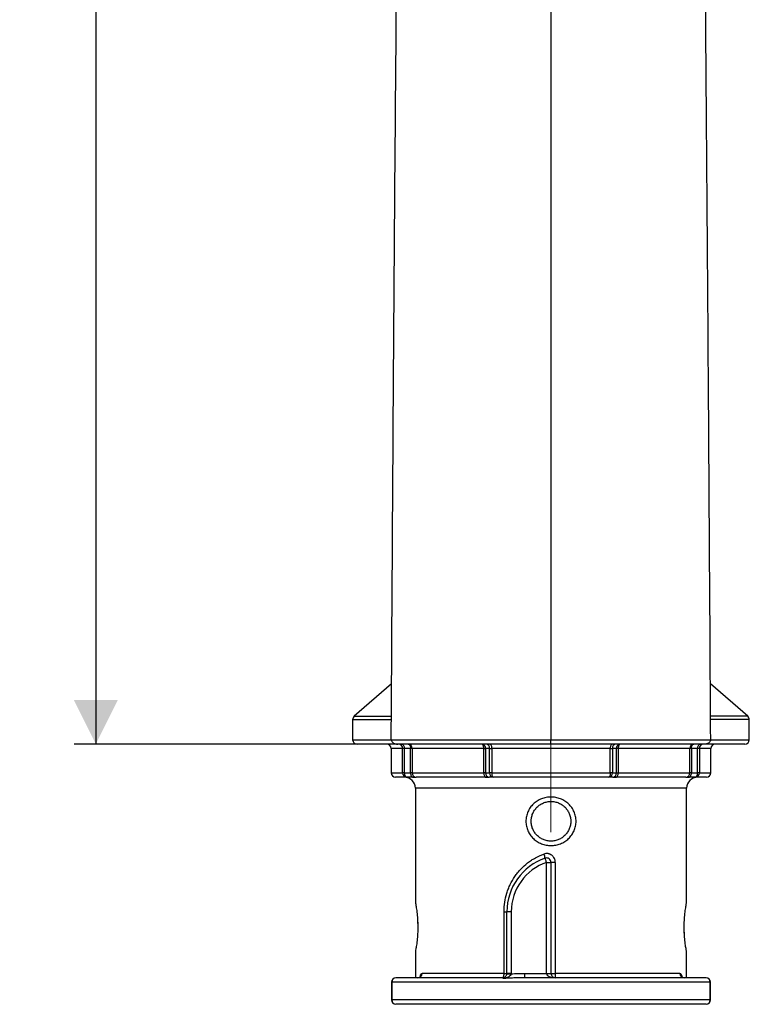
# Model space of a CAD drawing. Header units: millimetres. Extents: x 93 to 195, y 33 to 180.
# Tile 5 of 6: x 162 to 195, y 73 to 117. Entities that reach past the tile are written whole.
import ezdxf

# ---------------------------------------------------------------- set-up
doc = ezdxf.new("R2010")
doc.units = ezdxf.units.MM
doc.linetypes.add('CENTERX2', pattern=[20.32, 12.7, -2.54, 2.54, -2.54])
doc.layers.add('FORMAT', color=7, linetype='Continuous')
doc.styles.add('SLDTEXTSTYLE0', font='TXT', dxfattribs={"width": 0.605})
doc.dimstyles.new('SLDDIMSTYLE1', dxfattribs={"dimtxt": 2.568319, "dimasz": 2, "dimexe": 0, "dimexo": 0.0625, "dimgap": 0.64208, "dimtad": 1, "dimlfac": 10, "dimrnd": 1e-09, "dimzin": 12, "dimdsep": 46, "dimtxsty": 'SLDTEXTSTYLE0', "dimsah": 1, "dimcen": 0.09, "dimadec": 0, "dimazin": 3, "dimtfac": 1, "dimtofl": 0, "dimtmove": 0, "dimatfit": 3, "dimfxl": 0, "dimfrac": 2, "dimtolj": 1, "dimtzin": 12, "dimarcsym": 0})

# ---------------------------------------------------------------- blocks, each defined once
blk = doc.blocks.new('_D_1')
at = {"layer": 'FORMAT'}
for p, q in [((185.371, 179.642), (164.719, 179.642)), ((165.709, 179.642), (165.709, 84.643)), ((185.371, 84.643), (164.719, 84.643))]:
    blk.add_line(p, q, dxfattribs=at)
for points in [[(165.709, 179.642), (164.709, 177.642), (166.709, 177.642)], [(165.709, 84.643), (166.709, 86.643), (164.709, 86.643)]]:
    blk.add_solid(points, dxfattribs=at)
at = {"layer": 'FORMAT', "char_height": 2.6458, "attachment_point": 1, "rotation": 90, "style": 'SLDTEXTSTYLE0'}
for s, insert in [('cm', (162.299, 132.253)), ('92', (162.299, 127.341))]:
    blk.add_mtext(s, dxfattribs=dict(at, insert=insert))

msp = doc.modelspace()

# ---------------------------------------------------------------- linework, layer by layer
at = {"color": 7, "linetype": 'Continuous', "lineweight": 25}
for p, q in [((179.1288, 87.3785), (177.4307, 85.9024)), ((195.2932, 85.9024), (193.5951, 87.3785)), ((177.3619, 85.7515), (177.3619, 84.8426)), ((195.3619, 84.8426), (195.3619, 85.7515)), ((186.3619, 84.6426), (186.3619, 84.8427)), ((179.3684, 84.6426), (177.5619, 84.6426)), ((179.1119, 84.4426), (179.1119, 83.3426)), ((179.7064, 84.4426), (179.6298, 84.4426)), ((179.6298, 83.3426), (179.6298, 84.4426)), ((179.9904, 84.4426), (179.7064, 84.4426)), ((179.7064, 84.4426), (179.7064, 83.3426)), ((180.0613, 84.4426), (179.9904, 84.4426)), ((179.9904, 83.3426), (179.9904, 84.4426)), ((183.3121, 84.4426), (180.0613, 84.4426)), ((180.0613, 84.4426), (180.0613, 83.3426)), ((183.3121, 84.4426), (183.3925, 84.4426)), ((183.3121, 83.3426), (183.3121, 84.4426)), ((183.5777, 84.4426), (183.3925, 84.4426)), ((183.3925, 84.4426), (183.3925, 83.3426)), ((183.5777, 84.4426), (183.671, 84.4426)), ((183.5777, 83.3426), (183.5777, 84.4426)), ((189.0529, 84.4426), (183.671, 84.4426)), ((183.671, 84.4426), (183.671, 83.3426)), ((189.0529, 83.3426), (189.0529, 84.4426)), ((189.0529, 84.4426), (189.1462, 84.4426)), ((189.3313, 84.4426), (189.1462, 84.4426)), ((189.1462, 84.4426), (189.1462, 83.3426)), ((189.3313, 83.3426), (189.3313, 84.4426)), ((189.4118, 84.4426), (189.3313, 84.4426)), ((192.6626, 84.4426), (189.4118, 84.4426)), ((189.4118, 84.4426), (189.4118, 83.3426)), ((192.6626, 83.3426), (192.6626, 84.4426)), ((192.7335, 84.4426), (192.6626, 84.4426)), ((193.0175, 84.4426), (192.7335, 84.4426)), ((192.7335, 84.4426), (192.7335, 83.3426)), ((193.0175, 83.3426), (193.0175, 84.4426)), ((193.094, 84.4426), (193.0175, 84.4426)), ((193.094, 84.4426), (193.094, 83.3426)), ((195.1619, 84.6426), (193.3653, 84.6426)), ((193.6119, 83.3426), (193.6119, 84.4426)), ((179.8156, 83.1426), (179.3119, 83.1426)), ((179.7064, 83.3426), (179.6298, 83.3426)), ((179.7064, 83.3426), (179.9904, 83.3426)), ((180.0996, 83.1426), (179.8156, 83.1426)), ((180.0613, 83.3426), (179.9904, 83.3426)), ((180.0613, 83.3426), (183.3121, 83.3426)), ((180.0996, 83.1426), (180.2413, 83.1426)), ((183.3993, 83.1426), (180.2413, 83.1426)), ((183.3925, 83.3426), (183.3121, 83.3426)), ((183.3925, 83.3426), (183.5777, 83.3426)), ((183.3993, 83.1426), (183.5601, 83.1426)), ((183.7452, 83.1426), (183.5601, 83.1426)), ((183.671, 83.3426), (183.5777, 83.3426)), ((183.671, 83.3426), (189.0529, 83.3426)), ((188.9787, 83.1426), (183.7452, 83.1426)), ((189.1638, 83.1426), (188.9787, 83.1426)), ((189.1462, 83.3426), (189.0529, 83.3426)), ((189.1462, 83.3426), (189.3313, 83.3426)), ((189.1638, 83.1426), (189.3246, 83.1426)), ((192.4826, 83.1426), (189.3246, 83.1426)), ((189.3313, 83.3426), (189.4118, 83.3426)), ((189.4118, 83.3426), (192.6626, 83.3426)), ((192.4826, 83.1426), (192.6243, 83.1426)), ((192.9083, 83.1426), (192.6243, 83.1426)), ((192.7335, 83.3426), (192.6626, 83.3426)), ((192.7335, 83.3426), (193.0175, 83.3426)), ((193.4119, 83.1426), (192.9083, 83.1426)), ((193.094, 83.3426), (193.0175, 83.3426)), ((180.2119, 82.6426), (180.2119, 77.4401)), ((192.5119, 77.4277), (192.5119, 82.6426)), ((186.1619, 74.2426), (186.1619, 79.2787)), ((186.1619, 79.2787), (186.3619, 79.2787)), ((186.3619, 79.2787), (186.3619, 74.2426)), ((186.5556, 79.2787), (186.3619, 79.2787)), ((186.5556, 79.2787), (186.5556, 74.2426)), ((184.2312, 77.0426), (184.3619, 77.0426)), ((184.2312, 74.2426), (184.2312, 77.0426)), ((184.3619, 74.2426), (184.3619, 77.0426)), ((184.5619, 77.0426), (184.3619, 77.0426)), ((184.5619, 77.0426), (184.5619, 74.2426)), ((180.3086, 76.6007), (180.3118, 76.5151)), ((192.4153, 76.0845), (192.4121, 76.1701)), ((180.2119, 75.2575), (180.2119, 74.0426)), ((192.5119, 74.0426), (192.5119, 75.2451)), ((184.2312, 74.2426), (180.5091, 74.2426)), ((184.2312, 74.2426), (184.3619, 74.2426)), ((184.5619, 74.2426), (184.3619, 74.2426)), ((185.1578, 74.2426), (185.1578, 74.0426)), ((185.1578, 74.2426), (186.1619, 74.2426)), ((186.1619, 74.2426), (186.3619, 74.2426)), ((186.3619, 74.2426), (186.5556, 74.2426)), ((192.2148, 74.2426), (186.5556, 74.2426)), ((179.1272, 73.8426), (179.1272, 73.0426)), ((179.1345, 73.8426), (179.1345, 73.0426)), ((193.5894, 73.8426), (179.1345, 73.8426)), ((184.1619, 74.0426), (179.3272, 74.0426)), ((193.3967, 74.0426), (185.1578, 74.0426)), ((193.5894, 73.0426), (193.5894, 73.8426)), ((193.5967, 73.0426), (193.5967, 73.8426)), ((193.5894, 73.0426), (179.1345, 73.0426)), ((193.3967, 72.8426), (179.3272, 72.8426))]:
    msp.add_line(p, q, dxfattribs=at)
at = {"color": 8, "linetype": 'Continuous', "lineweight": 25}
for p, q in [((177.3619, 85.7515), (179.1068, 85.7515)), ((177.4307, 85.9024), (179.1085, 85.9024)), ((195.2932, 85.9024), (193.6154, 85.9024)), ((195.3619, 85.7515), (193.6171, 85.7515)), ((177.3619, 84.8426), (179.1071, 84.8426)), ((193.6131, 84.8426), (195.3619, 84.8426)), ((179.6298, 84.4426), (179.1119, 84.4426)), ((193.6119, 84.4426), (193.094, 84.4426)), ((179.1119, 83.3426), (179.6298, 83.3426)), ((193.094, 83.3426), (193.6119, 83.3426)), ((186.3619, 82.6426), (180.2119, 82.6426)), ((192.5119, 82.6426), (186.3619, 82.6426)), ((179.1345, 73.8426), (179.1272, 73.8426)), ((193.5967, 73.8426), (193.5894, 73.8426)), ((179.1345, 73.0426), (179.1272, 73.0426)), ((193.5967, 73.0426), (193.5894, 73.0426))]:
    msp.add_line(p, q, dxfattribs=at)
at = {"color": 7, "linetype": 'Continuous', "lineweight": 25, "flags": 128}
for points in [[(179.5972, 84.6426), (179.6185, 84.6388), (179.639, 84.6274), (179.6578, 84.6089), (179.6744, 84.584), (179.688, 84.5537), (179.6981, 84.5191), (179.7043, 84.4816), (179.7064, 84.4426)], [(179.8812, 84.6426), (179.9025, 84.6388), (179.923, 84.6274), (179.9419, 84.6089), (179.9585, 84.584), (179.972, 84.5537), (179.9821, 84.5191), (179.9883, 84.4816), (179.9904, 84.4426)], [(183.3121, 84.4426), (183.3104, 84.4816), (183.3055, 84.5191), (183.2974, 84.5537), (183.2866, 84.584), (183.2734, 84.6089), (183.2583, 84.6274), (183.242, 84.6388), (183.225, 84.6426)], [(183.5967, 84.6426), (183.6112, 84.6388), (183.6252, 84.6274), (183.638, 84.6089), (183.6492, 84.584), (183.6585, 84.5537), (183.6653, 84.5191), (183.6696, 84.4816), (183.671, 84.4426)], [(189.1271, 84.6426), (189.1127, 84.6388), (189.0987, 84.6274), (189.0859, 84.6089), (189.0746, 84.584), (189.0654, 84.5537), (189.0586, 84.5191), (189.0543, 84.4816), (189.0529, 84.4426)], [(189.4989, 84.6426), (189.4819, 84.6388), (189.4656, 84.6274), (189.4505, 84.6089), (189.4373, 84.584), (189.4265, 84.5537), (189.4184, 84.5191), (189.4134, 84.4816), (189.4118, 84.4426)], [(192.7335, 84.4426), (192.7355, 84.4816), (192.7418, 84.5191), (192.7519, 84.5537), (192.7654, 84.584), (192.782, 84.6089), (192.8009, 84.6274), (192.8213, 84.6388), (192.8426, 84.6426)], [(193.0175, 84.4426), (193.0196, 84.4816), (193.0258, 84.5191), (193.0359, 84.5537), (193.0495, 84.584), (193.0661, 84.6089), (193.0849, 84.6274), (193.1054, 84.6388), (193.1267, 84.6426)], [(179.7064, 83.3426), (179.7085, 83.3036), (179.7147, 83.2661), (179.7248, 83.2315), (179.7383, 83.2012), (179.7549, 83.1763), (179.7738, 83.1578), (179.7943, 83.1464), (179.8156, 83.1426)], [(179.9904, 83.3426), (179.9925, 83.3036), (179.9987, 83.2661), (180.0088, 83.2315), (180.0224, 83.2012), (180.039, 83.1763), (180.0578, 83.1578), (180.0783, 83.1464), (180.0996, 83.1426)], [(183.3121, 83.3426), (183.3138, 83.3036), (183.3187, 83.2661), (183.3268, 83.2315), (183.3376, 83.2012), (183.3508, 83.1763), (183.3659, 83.1578), (183.3823, 83.1464), (183.3993, 83.1426)], [(183.671, 83.3426), (183.6724, 83.3036), (183.6766, 83.2661), (183.6835, 83.2315), (183.6927, 83.2012), (183.704, 83.1763), (183.7168, 83.1578), (183.7307, 83.1464), (183.7452, 83.1426)], [(189.0529, 83.3426), (189.0515, 83.3036), (189.0473, 83.2661), (189.0404, 83.2315), (189.0312, 83.2012), (189.0199, 83.1763), (189.0071, 83.1578), (188.9932, 83.1464), (188.9787, 83.1426)], [(189.3246, 83.1426), (189.3416, 83.1464), (189.358, 83.1578), (189.373, 83.1763), (189.3863, 83.2012), (189.3971, 83.2315), (189.4051, 83.2661), (189.4101, 83.3036), (189.4118, 83.3426)], [(192.6243, 83.1426), (192.6456, 83.1464), (192.666, 83.1578), (192.6849, 83.1763), (192.7015, 83.2012), (192.715, 83.2315), (192.7251, 83.2661), (192.7314, 83.3036), (192.7335, 83.3426)], [(192.9083, 83.1426), (192.9296, 83.1464), (192.9501, 83.1578), (192.969, 83.1763), (192.9855, 83.2012), (192.9991, 83.2315), (193.0092, 83.2661), (193.0154, 83.3036), (193.0175, 83.3426)], [(186.1619, 79.2787), (186.1494, 79.3156), (186.1372, 79.3511), (186.1261, 79.3838), (186.1163, 79.4125), (186.1083, 79.4361), (186.1023, 79.4536), (186.0986, 79.4643), (186.0974, 79.468)], [(184.1619, 74.0426), (184.1755, 74.0464), (184.1885, 74.0578), (184.2004, 74.0763), (184.2109, 74.1012), (184.2196, 74.1315), (184.226, 74.1661), (184.2299, 74.2036), (184.2312, 74.2426)], [(184.3617, 74.2331), (184.3656, 74.2329), (184.3769, 74.2324), (184.3954, 74.2315), (184.4202, 74.2303), (184.4505, 74.2289), (184.485, 74.2273), (184.5225, 74.2255), (184.5615, 74.2236)]]:
    msp.add_lwpolyline(points, dxfattribs=at)
at = {"color": 7, "linetype": 'Continuous', "lineweight": 25}
for centre, radius, start, end in [((177.5619, 85.7515), 0.2, 131, 180), ((195.1619, 85.7515), 0.2, 0, 49), ((177.5619, 84.8426), 0.2, 180, 270), ((195.1619, 84.8426), 0.2, 270, 0), ((178.9119, 84.4426), 0.2, 0, 90), ((179.4367, 84.4495), 0.1933, 357.95705, 87.80041), ((179.8707, 84.4521), 0.1908, 357.14864, 86.83193), ((183.2072, 84.4575), 0.1859, 355.40302, 84.5106), ((183.3923, 84.4575), 0.1859, 355.40305, 84.51064), ((189.3316, 84.4575), 0.1859, 95.48936, 184.59695), ((189.5167, 84.4575), 0.1859, 95.4894, 184.59698), ((192.8532, 84.4521), 0.1908, 93.16807, 182.85136), ((193.2872, 84.4495), 0.1933, 92.19959, 182.04295), ((193.8119, 84.4426), 0.2, 90, 180), ((179.3119, 83.3426), 0.2, 180, 270), ((179.823, 83.3357), 0.1933, 177.9575, 267.79998), ((179.7119, 82.6426), 0.5, 0, 90), ((180.2518, 83.3331), 0.1908, 177.14859, 266.832), ((183.5779, 83.3277), 0.1859, 175.40301, 264.51063), ((183.763, 83.3277), 0.1859, 175.40293, 264.51071), ((188.9609, 83.3277), 0.1859, 275.48929, 4.59707), ((189.146, 83.3277), 0.1859, 275.48937, 4.59699), ((192.4721, 83.3331), 0.1908, 273.168, 2.85141), ((193.0119, 82.6426), 0.5, 90, 180), ((192.9009, 83.3357), 0.1933, 272.20002, 2.0425), ((193.4119, 83.3426), 0.2, 270, 0), ((185.1089, 79.2874), 1.0049, 10.35106, 21.59574), ((186.1619, 79.2787), 0.2, 0, 108.8294), ((186.9244, 77.0426), 2.5625, 108.8294, 180), ((186.9244, 77.0426), 2.3625, 108.8294, 180), ((180.3138, 74.2379), 0.1953, 271.45318, 1.38314), ((184.1619, 74.2426), 0.2, 357.28275, 0), ((184.1619, 74.2426), 0.4, 357.28275, 0), ((186.5619, 74.2426), 0.2, 180, 270), ((188.1479, 74.1927), 1.593, 178.20311, 185.40489), ((192.4101, 74.2379), 0.1953, 178.61686, 268.54682), ((179.3272, 73.8426), 0.2, 90, 180), ((179.3309, 73.8462), 0.1965, 91.07996, 181.04046), ((184.1619, 74.2426), 0.2, 270, 292.45649), ((184.242, 74.0028), 0.0551, 30.9503, 93.82029), ((193.3967, 73.8426), 0.2, 0, 90), ((193.393, 73.8462), 0.1965, 358.95954, 88.92004), ((179.3272, 73.0426), 0.2, 180, 270), ((179.3309, 73.039), 0.1965, 178.95954, 268.92004), ((193.3967, 73.0426), 0.2, 270, 0), ((193.393, 73.039), 0.1965, 271.07996, 1.04046)]:
    msp.add_arc(centre, radius, start, end, dxfattribs=at)
msp.add_ellipse((186.5619, 74.2426), major_axis=(0.4, 0), ratio=0.5, start_param=3.1415927, end_param=4.712389, dxfattribs=at)
at = {"color": 8, "linetype": 'Continuous', "lineweight": 25}
for points, knots in [([(186.3619, 179.6352), (186.3619, 179.6375), (186.3619, 179.6512), (186.3619, 179.5863), (186.3619, 179.4446), (186.3619, 179.2209), (186.3619, 178.9371), (186.3619, 178.6018), (186.3619, 175.3475), (186.3619, 170.2294), (186.3619, 163.2086), (186.3619, 156.5206), (186.3619, 149.1554), (186.3619, 141.1126), (186.3619, 132.5389), (186.3619, 123.4332), (186.3619, 113.7951), (186.3619, 104.1496), (186.3619, 94.498), (186.3619, 88.0614), (186.3619, 84.8427)], [0, 0, 0, 0, 0.0007809, 0.0046144, 0.0084177, 0.0121591, 0.0158864, 0.0196647, 0.0235659, 0.1183045, 0.1814479, 0.2445809, 0.3287453, 0.4128994, 0.497048, 0.5976087, 0.6981762, 0.7987586, 0.8993638, 1, 1, 1, 1]), ([(180.3105, 76.6246), (180.3109, 76.6197), (180.3177, 76.5335), (180.3178, 76.4352), (180.318, 76.3426)], [0, 0, 0, 0, 0.0569078, 1, 1, 1, 1]), ([(192.4059, 76.3426), (192.4058, 76.3764), (192.4055, 76.4234), (192.408, 76.4679), (192.4087, 76.4805)], [0, 0, 0, 0, 0.7182157, 1, 1, 1, 1]), ([(180.318, 76.3426), (180.3181, 76.3088), (180.3183, 76.2618), (180.3159, 76.2173), (180.3152, 76.2047)], [0, 0, 0, 0, 0.7182172, 1, 1, 1, 1]), ([(192.4134, 76.0606), (192.413, 76.0655), (192.4062, 76.1517), (192.4061, 76.25), (192.4059, 76.3426)], [0, 0, 0, 0, 0.0569077, 1, 1, 1, 1]), ([(180.4236, 74.1035), (180.4299, 74.129), (180.4443, 74.1868), (180.4747, 74.2337), (180.4986, 74.2399), (180.5091, 74.2426)], [0, 0, 0, 0, 0.30698352, 0.69451272, 1, 1, 1, 1]), ([(192.2148, 74.2426), (192.2288, 74.2376), (192.2568, 74.2276), (192.2858, 74.1721), (192.2963, 74.119), (192.2994, 74.1034)], [0, 0, 0, 0, 0.411728, 0.8267512, 1, 1, 1, 1])]:
    msp.add_open_spline(points, degree=3, knots=knots, dxfattribs=at)
at = {"color": 7, "linetype": 'Continuous', "lineweight": 25}
for points, knots in [([(179.1132, 84.8512), (179.1305, 87.6782), (179.1651, 93.3318), (179.22, 101.8169), (179.2809, 110.3018), (179.3506, 118.7838), (179.432, 127.2596), (179.5278, 135.7263), (179.6124, 142.0575), (179.6747, 146.2582), (179.7067, 148.3343), (179.7405, 150.4381), (179.7767, 152.6053), (179.8159, 154.8576), (179.8579, 157.1719), (179.902, 159.4987), (179.9457, 161.7125), (179.9881, 163.7775), (180.0283, 165.6727), (180.0676, 167.4656), (180.1056, 169.1525), (180.1424, 170.736), (180.1778, 172.222), (180.2228, 174.0703), (180.2598, 175.535), (180.2884, 176.644), (180.2969, 176.9703), (180.3056, 177.2683), (180.3144, 177.5273), (180.3232, 177.7402), (180.332, 177.8955), (180.3402, 177.9905), (180.3455, 177.9977), (180.3478, 178.0009)], [0, 0, 0, 0, 0.0901913, 0.1803741, 0.2705313, 0.360648, 0.4507113, 0.5407109, 0.6306388, 0.6527371, 0.6748307, 0.6969426, 0.7199437, 0.7440818, 0.7689373, 0.7939457, 0.818512, 0.8397827, 0.8600564, 0.8792125, 0.8972241, 0.9141249, 0.9299837, 0.9448838, 0.9734313, 0.9769951, 0.9805049, 0.9839003, 0.9872367, 0.9905627, 0.9939233, 0.9973198, 1, 1, 1, 1]), ([(193.6107, 84.8512), (193.5947, 87.4634), (193.5628, 92.6864), (193.5124, 100.525), (193.4574, 108.3654), (193.3953, 116.2104), (193.3239, 124.062), (193.2464, 131.3909), (193.1636, 138.1977), (193.0773, 144.4831), (192.9796, 150.778), (192.874, 156.8303), (192.7609, 162.6405), (192.6463, 167.9853), (192.5475, 172.1967), (192.4853, 174.6942), (192.4598, 175.6981), (192.4489, 176.1234), (192.438, 176.546), (192.4276, 176.9497), (192.4173, 177.3008), (192.4074, 177.5847), (192.3974, 177.8089), (192.3875, 177.9501), (192.3804, 178.0152), (192.3766, 178.003), (192.3761, 178.0015)], [0, 0, 0, 0, 0.08334125, 0.16664232, 0.24994048, 0.33327447, 0.41668447, 0.50021227, 0.56694631, 0.63380548, 0.70081302, 0.76799299, 0.82727348, 0.88672356, 0.93919383, 0.96232985, 0.96687799, 0.97142732, 0.97597785, 0.98047663, 0.98429852, 0.98805427, 0.99181304, 0.99562701, 0.99946742, 1, 1, 1, 1]), ([(179.1134, 84.8375), (179.331, 84.8378), (179.5625, 84.8381), (180.0531, 84.8386), (180.3123, 84.8389), (180.8581, 84.8396), (181.1407, 84.8399), (181.7244, 84.8404), (182.0256, 84.8407), (182.6465, 84.8412), (182.9663, 84.8415), (183.4604, 84.8418), (183.6265, 84.8419), (183.9618, 84.8421), (184.1305, 84.8421), (184.6382, 84.8424), (184.9792, 84.8425), (185.6666, 84.8426), (186.0129, 84.8427), (186.3619, 84.8427)], [0, 0, 0, 0, 0.125, 0.125, 0.25, 0.25, 0.375, 0.375, 0.5, 0.5, 0.625, 0.625, 0.6875, 0.6875, 0.75, 0.75, 0.875, 0.875, 1, 1, 1, 1]), ([(179.1134, 84.8375), (179.114, 84.8212), (179.1174, 84.8055), (179.1292, 84.7754), (179.1374, 84.7614), (179.1571, 84.7358), (179.1686, 84.7244), (179.1932, 84.7041), (179.2066, 84.6951), (179.2486, 84.6717), (179.2784, 84.6608), (179.3407, 84.6461), (179.3727, 84.6426), (179.4045, 84.6426)], [0, 0, 0, 0, 0.125, 0.125, 0.25, 0.25, 0.375, 0.375, 0.5, 0.5, 0.75, 0.75, 1, 1, 1, 1]), ([(186.3619, 84.8427), (186.7114, 84.8427), (187.0574, 84.8426), (187.7431, 84.8425), (188.0828, 84.8424), (188.7556, 84.8421), (189.0887, 84.8419), (189.7484, 84.8415), (190.0688, 84.8412), (190.6908, 84.8407), (190.9925, 84.8404), (191.5772, 84.8399), (191.8602, 84.8396), (192.2703, 84.8391), (192.404, 84.839), (192.6645, 84.8386), (192.7912, 84.8385), (193.1606, 84.8381), (193.3927, 84.8378), (193.6105, 84.8375)], [0, 0, 0, 0, 0.125, 0.125, 0.25, 0.25, 0.375, 0.375, 0.5, 0.5, 0.625, 0.625, 0.75, 0.75, 0.8125, 0.8125, 0.875, 0.875, 1, 1, 1, 1]), ([(193.6105, 84.8375), (193.6099, 84.8212), (193.6065, 84.8055), (193.5947, 84.7754), (193.5864, 84.7614), (193.5668, 84.7358), (193.5553, 84.7244), (193.5307, 84.7041), (193.5173, 84.6951), (193.4753, 84.6717), (193.4455, 84.6608), (193.3832, 84.6461), (193.3511, 84.6426), (193.3193, 84.6426)], [0, 0, 0, 0, 0.125, 0.125, 0.25, 0.25, 0.375, 0.375, 0.5, 0.5, 0.75, 0.75, 1, 1, 1, 1]), ([(186.3619, 84.6426), (186.0289, 84.6426), (185.6989, 84.6426), (185.045, 84.6426), (184.721, 84.6426), (184.0791, 84.6426), (183.7611, 84.6426), (183.3675, 84.6426), (183.289, 84.6426), (183.1332, 84.6426), (183.0559, 84.6426), (182.8256, 84.6426), (182.6743, 84.6426), (182.2269, 84.6426), (181.9373, 84.6426), (181.3754, 84.6426), (181.103, 84.6426), (180.7079, 84.6426), (180.5784, 84.6426), (180.3264, 84.6426), (180.2036, 84.6426), (179.8447, 84.6426), (179.6182, 84.6426), (179.4045, 84.6426)], [0, 0, 0, 0, 0.125, 0.125, 0.25, 0.25, 0.375, 0.375, 0.40625, 0.40625, 0.4375, 0.4375, 0.5, 0.5, 0.625, 0.625, 0.75, 0.75, 0.8125, 0.8125, 0.875, 0.875, 1, 1, 1, 1]), ([(193.3193, 84.6426), (193.1057, 84.6426), (192.8791, 84.6426), (192.5203, 84.6426), (192.3975, 84.6426), (192.1455, 84.6426), (192.016, 84.6426), (191.6208, 84.6426), (191.3485, 84.6426), (190.7866, 84.6426), (190.497, 84.6426), (190.0495, 84.6426), (189.8982, 84.6426), (189.668, 84.6426), (189.5906, 84.6426), (189.4349, 84.6426), (189.3564, 84.6426), (188.9628, 84.6426), (188.6448, 84.6426), (188.0029, 84.6426), (187.6789, 84.6426), (187.025, 84.6426), (186.695, 84.6426), (186.3619, 84.6426)], [0, 0, 0, 0, 0.125, 0.125, 0.1875, 0.1875, 0.25, 0.25, 0.375, 0.375, 0.5, 0.5, 0.5625, 0.5625, 0.59375, 0.59375, 0.625, 0.625, 0.75, 0.75, 0.875, 0.875, 1, 1, 1, 1]), ([(186.3619, 82.2426), (186.436, 82.2426), (186.5089, 82.2357), (186.6166, 82.2152), (186.6522, 82.2068), (186.7229, 82.1863), (186.7579, 82.1743), (186.8602, 82.1339), (186.9251, 82.1009), (187.0176, 82.042), (187.0477, 82.0207), (187.1056, 81.9755), (187.1332, 81.9516), (187.2123, 81.8763), (187.2599, 81.8213), (187.3233, 81.731), (187.343, 81.6998), (187.3788, 81.6361), (187.395, 81.6035), (187.4241, 81.5368), (187.437, 81.5026), (187.4593, 81.4328), (187.4688, 81.3969), (187.4914, 81.2889), (187.4989, 81.2163), (187.499, 81.07), (187.4912, 80.9956), (187.4613, 80.8525), (187.4391, 80.783), (187.3951, 80.6819), (187.3786, 80.6487), (187.3427, 80.5849), (187.3233, 80.5541), (187.2814, 80.4946), (187.2591, 80.4659), (187.2114, 80.4105), (187.1859, 80.3838), (187.1062, 80.3079), (187.0488, 80.2631), (186.9566, 80.2044), (186.9249, 80.1862), (186.8593, 80.1528), (186.8256, 80.1376), (186.7236, 80.0973), (186.6536, 80.077), (186.5454, 80.0564), (186.5087, 80.0512), (186.4353, 80.0443), (186.3618, 80.0409), (186.2882, 80.0443), (186.2147, 80.0513), (186.1781, 80.0565), (186.0702, 80.0771), (186.0001, 80.0974), (185.8978, 80.1378), (185.8641, 80.153), (185.7987, 80.1864), (185.767, 80.2045), (185.6749, 80.2633), (185.6174, 80.3081), (185.5108, 80.4097), (185.4632, 80.4651), (185.4005, 80.5543), (185.381, 80.5852), (185.3451, 80.6491), (185.3286, 80.6823), (185.2847, 80.7832), (185.2626, 80.8526), (185.2401, 80.96), (185.2344, 80.9965), (185.2268, 81.0701), (185.2249, 81.1067), (185.225, 81.2163), (185.2325, 81.289), (185.2552, 81.3973), (185.2647, 81.4331), (185.287, 81.5028), (185.2999, 81.537), (185.329, 81.6037), (185.3453, 81.6364), (185.3812, 81.7002), (185.4009, 81.7316), (185.4642, 81.8215), (185.5118, 81.8765), (185.6174, 81.977), (185.676, 82.0227), (185.799, 82.101), (185.8639, 82.134), (185.9664, 82.1745), (186.0015, 82.1865), (186.072, 82.2068), (186.1075, 82.2153), (186.2151, 82.2357), (186.2879, 82.2426), (186.3619, 82.2426)], [0, 0, 0, 0, 0.03125, 0.03125, 0.046875, 0.046875, 0.0625, 0.0625, 0.09375, 0.09375, 0.109375, 0.109375, 0.125, 0.125, 0.15625, 0.15625, 0.171875, 0.171875, 0.1875, 0.1875, 0.203125, 0.203125, 0.21875, 0.21875, 0.25, 0.25, 0.28125, 0.28125, 0.3125, 0.3125, 0.328125, 0.328125, 0.34375, 0.34375, 0.359375, 0.359375, 0.375, 0.375, 0.40625, 0.40625, 0.421875, 0.421875, 0.4375, 0.4375, 0.46875, 0.46875, 0.484375, 0.484375, 0.5, 0.515625, 0.515625, 0.53125, 0.53125, 0.5625, 0.5625, 0.578125, 0.578125, 0.59375, 0.59375, 0.625, 0.625, 0.65625, 0.65625, 0.671875, 0.671875, 0.6875, 0.6875, 0.71875, 0.71875, 0.734375, 0.734375, 0.75, 0.75, 0.78125, 0.78125, 0.796875, 0.796875, 0.8125, 0.8125, 0.828125, 0.828125, 0.84375, 0.84375, 0.875, 0.875, 0.90625, 0.90625, 0.9375, 0.9375, 0.953125, 0.953125, 0.96875, 0.96875, 1, 1, 1, 1]), ([(186.3619, 82.0426), (186.3023, 82.0426), (186.2436, 82.0367), (186.1571, 82.0195), (186.1286, 82.0123), (186.072, 81.9951), (186.0439, 81.9851), (185.9621, 81.9511), (185.9106, 81.9234), (185.813, 81.8583), (185.7669, 81.8203), (185.6841, 81.7375), (185.6469, 81.6923), (185.5977, 81.6188), (185.5824, 81.5933), (185.5546, 81.5414), (185.542, 81.5149), (185.5195, 81.4607), (185.5096, 81.4331), (185.4924, 81.3767), (185.4851, 81.3477), (185.4677, 81.2604), (185.462, 81.2019), (185.4619, 81.1136), (185.4634, 81.084), (185.4692, 81.0248), (185.4736, 80.9954), (185.4909, 80.9087), (185.5079, 80.8525), (185.5418, 80.7708), (185.5545, 80.7439), (185.5824, 80.6919), (185.5975, 80.6667), (185.6463, 80.5937), (185.6834, 80.5484), (185.7671, 80.4646), (185.8124, 80.4274), (185.8854, 80.3786), (185.9105, 80.3635), (185.9625, 80.3356), (185.9894, 80.3228), (186.0712, 80.2888), (186.1273, 80.2717), (186.2429, 80.2486), (186.3027, 80.2426), (186.3915, 80.2426), (186.4211, 80.2441), (186.4802, 80.2499), (186.5098, 80.2543), (186.5966, 80.2717), (186.6527, 80.2888), (186.7343, 80.3227), (186.7611, 80.3354), (186.8133, 80.3634), (186.8385, 80.3785), (186.9114, 80.4274), (186.9567, 80.4645), (187.0193, 80.5272), (187.0392, 80.5491), (187.0764, 80.5945), (187.0938, 80.618), (187.1264, 80.6667), (187.1415, 80.6918), (187.1693, 80.7437), (187.182, 80.7707), (187.216, 80.8526), (187.233, 80.9088), (187.2561, 81.0243), (187.262, 81.0841), (187.2619, 81.202), (187.2562, 81.2605), (187.2388, 81.3476), (187.2315, 81.3766), (187.2143, 81.4331), (187.2044, 81.4607), (187.1706, 81.5419), (187.1429, 81.5939), (187.077, 81.6923), (187.0398, 81.7375), (186.9778, 81.7995), (186.9561, 81.8192), (186.9105, 81.8567), (186.8867, 81.8744), (186.8134, 81.9234), (186.7617, 81.9511), (186.6801, 81.985), (186.6521, 81.9951), (186.5954, 82.0123), (186.5668, 82.0195), (186.4803, 82.0367), (186.4216, 82.0426), (186.3619, 82.0426)], [0, 0, 0, 0, 0.03125, 0.03125, 0.046875, 0.046875, 0.0625, 0.0625, 0.09375, 0.09375, 0.125, 0.125, 0.15625, 0.15625, 0.171875, 0.171875, 0.1875, 0.1875, 0.203125, 0.203125, 0.21875, 0.21875, 0.25, 0.25, 0.265625, 0.265625, 0.28125, 0.28125, 0.3125, 0.3125, 0.328125, 0.328125, 0.34375, 0.34375, 0.375, 0.375, 0.40625, 0.40625, 0.421875, 0.421875, 0.4375, 0.4375, 0.46875, 0.46875, 0.5, 0.5, 0.515625, 0.515625, 0.53125, 0.53125, 0.5625, 0.5625, 0.578125, 0.578125, 0.59375, 0.59375, 0.625, 0.625, 0.640625, 0.640625, 0.65625, 0.65625, 0.671875, 0.671875, 0.6875, 0.6875, 0.71875, 0.71875, 0.75, 0.75, 0.78125, 0.78125, 0.796875, 0.796875, 0.8125, 0.8125, 0.84375, 0.84375, 0.875, 0.875, 0.890625, 0.890625, 0.90625, 0.90625, 0.9375, 0.9375, 0.953125, 0.953125, 0.96875, 0.96875, 1, 1, 1, 1]), ([(184.2312, 77.0426), (184.2312, 77.186), (184.2422, 77.3296), (184.2846, 77.6096), (184.316, 77.7469), (184.3783, 77.9487), (184.4016, 78.0152), (184.4534, 78.147), (184.4819, 78.2123), (184.5741, 78.403), (184.6443, 78.524), (184.763, 78.697), (184.8047, 78.7531), (184.8927, 78.8626), (184.9392, 78.916), (185.0844, 79.0703), (185.1882, 79.1647), (185.3544, 79.2937), (185.4115, 79.3346), (185.5295, 79.4121), (185.5905, 79.4488), (185.7781, 79.5515), (185.908, 79.6097), (186.0432, 79.6573)], [0, 0, 0, 0, 0.125, 0.125, 0.25, 0.25, 0.3125, 0.3125, 0.375, 0.375, 0.5, 0.5, 0.5625, 0.5625, 0.625, 0.625, 0.75, 0.75, 0.8125, 0.8125, 0.875, 0.875, 1, 1, 1, 1]), ([(186.5556, 79.2787), (186.5556, 79.31), (186.5521, 79.3412), (186.538, 79.4021), (186.5276, 79.4312), (186.5004, 79.487), (186.4833, 79.5136), (186.4538, 79.5494), (186.4433, 79.5608), (186.4209, 79.5823), (186.4089, 79.5925), (186.3716, 79.6206), (186.3449, 79.6361), (186.3019, 79.6545), (186.287, 79.6597), (186.2572, 79.6683), (186.2421, 79.6717), (186.1963, 79.6789), (186.1647, 79.6799), (186.103, 79.6742), (186.0728, 79.6677), (186.0432, 79.6573)], [0, 0, 0, 0, 0.125, 0.125, 0.25, 0.25, 0.375, 0.375, 0.4375, 0.4375, 0.5, 0.5, 0.625, 0.625, 0.6875, 0.6875, 0.75, 0.75, 0.875, 0.875, 1, 1, 1, 1]), ([(180.2124, 77.4401), (180.2144, 77.4303), (180.2183, 77.4105), (180.2495, 77.2325), (180.2874, 76.9686), (180.3029, 76.7375), (180.3105, 76.6246)], [0, 0, 0, 0, 0.2454346, 0.5001741, 0.7558687, 1, 1, 1, 1]), ([(192.4087, 76.4805), (192.4127, 76.5876), (192.4213, 76.8162), (192.4567, 77.1145), (192.4912, 77.3342), (192.5122, 77.4437), (192.5098, 77.4313), (192.5091, 77.4277)], [0, 0, 0, 0, 0.2014076, 0.4301819, 0.6650006, 0.9023633, 1, 1, 1, 1]), ([(180.3118, 76.5151), (180.3119, 76.5134), (180.3141, 76.4539), (180.3155, 76.3519), (180.3133, 76.2535), (180.3124, 76.214)], [0, 0, 0, 0, 0.0170139, 0.6047608, 1, 1, 1, 1]), ([(192.4121, 76.1701), (192.412, 76.1718), (192.4098, 76.2314), (192.4084, 76.3334), (192.4106, 76.4317), (192.4115, 76.4712)], [0, 0, 0, 0, 0.0170116, 0.6047623, 1, 1, 1, 1]), ([(180.3152, 76.2047), (180.3112, 76.0976), (180.3026, 75.869), (180.2671, 75.5707), (180.2326, 75.351), (180.2117, 75.2415), (180.2141, 75.2539), (180.2148, 75.2575)], [0, 0, 0, 0, 0.2014076, 0.4301819, 0.6650006, 0.9023633, 1, 1, 1, 1]), ([(192.5115, 75.2451), (192.5095, 75.2549), (192.5056, 75.2747), (192.4744, 75.4527), (192.4365, 75.7166), (192.421, 75.9477), (192.4134, 76.0606)], [0, 0, 0, 0, 0.2454346, 0.5001744, 0.7558686, 1, 1, 1, 1]), ([(184.2383, 74.0578), (184.2478, 74.0617), (184.2559, 74.0658), (184.2711, 74.0748), (184.278, 74.0795), (184.2977, 74.0948), (184.3094, 74.1064), (184.3304, 74.1335), (184.34, 74.1493), (184.355, 74.1866), (184.3606, 74.209), (184.3617, 74.2331)], [0, 0, 0, 0, 0.125, 0.125, 0.25, 0.25, 0.5, 0.5, 0.75, 0.75, 1, 1, 1, 1]), ([(184.5615, 74.2236), (184.5589, 74.2086), (184.5533, 74.1947), (184.5382, 74.1691), (184.529, 74.1578), (184.4985, 74.1265), (184.475, 74.11), (184.4255, 74.0812), (184.3993, 74.0691), (184.3456, 74.0481), (184.3179, 74.039), (184.2893, 74.0311)], [0, 0, 0, 0, 0.125, 0.125, 0.25, 0.25, 0.5, 0.5, 0.75, 0.75, 1, 1, 1, 1]), ([(184.5615, 74.2236), (184.6607, 74.2313), (184.7601, 74.236), (184.9589, 74.2416), (185.0583, 74.2426), (185.1578, 74.2426)], [0, 0, 0, 0, 0.5, 0.5, 1, 1, 1, 1]), ([(180.4362, 74.0985), (180.4365, 74.099), (180.4375, 74.1012), (180.4293, 74.0873), (180.3968, 74.0604), (180.3518, 74.0401), (180.3247, 74.0444), (180.3196, 74.0452)], [0, 0, 0, 0, 0.0600794, 0.2728635, 0.5498462, 0.9158445, 1, 1, 1, 1]), ([(184.1953, 74.0067), (184.1905, 74.0187), (184.1851, 74.0277), (184.1739, 74.0396), (184.1679, 74.0426), (184.1619, 74.0426)], [0, 0, 0, 0, 0.5, 0.5, 1, 1, 1, 1]), ([(184.2383, 74.0578), (184.229, 74.0539), (184.2209, 74.0484), (184.2101, 74.036), (184.2068, 74.0312), (184.2006, 74.0201), (184.1978, 74.0137), (184.1953, 74.0067)], [0, 0, 0, 0, 0.5, 0.5, 0.75, 0.75, 1, 1, 1, 1]), ([(185.1578, 74.0426), (184.9966, 74.0426), (184.8357, 74.0414), (184.5947, 74.0342), (184.5145, 74.0309), (184.3546, 74.0214), (184.2748, 74.0153), (184.1953, 74.0067)], [0, 0, 0, 0, 0.5, 0.5, 0.75, 0.75, 1, 1, 1, 1]), ([(192.4054, 74.0444), (192.3838, 74.0463), (192.3422, 74.05), (192.3025, 74.0789), (192.2872, 74.0993), (192.2877, 74.0987), (192.2878, 74.0985)], [0, 0, 0, 0, 0.3374674, 0.6510043, 0.8801878, 1, 1, 1, 1])]:
    msp.add_open_spline(points, degree=3, knots=knots, dxfattribs=at)
for points in [[(179.1132, 84.8512), (179.1132, 84.8466), (179.1133, 84.8421), (179.1134, 84.8375)], [(193.6105, 84.8375), (193.6106, 84.8421), (193.6107, 84.8466), (193.6107, 84.8512)], [(184.2893, 74.0311), (184.2582, 74.0225), (184.2269, 74.0144), (184.1953, 74.0067)]]:
    msp.add_open_spline(points, degree=3, dxfattribs=at)
at = {"layer": 'FORMAT', "linetype": 'CENTERX2', "lineweight": 18, "ltscale": 0.6}
msp.add_line((186.3619, 80.6435), (186.3619, 94.1856), dxfattribs=at)

# ---------------------------------------------------------------- dimensions: what is measured, and where the dimension line sits
at = {"layer": 'FORMAT'}
dim = msp.add_linear_dim(base=(165.7092, 84.6426), p1=(186.3619, 179.6425), p2=(186.3619, 84.6426), angle=90, text='<> cm', dimstyle='SLDDIMSTYLE1', dxfattribs=at)
dim.commit()
dim.dimension.update_dxf_attribs({"geometry": '_D_1', "text_midpoint": (165.7092, 132.1425), "dimtype": 160})

doc.saveas('drawing.dxf')
